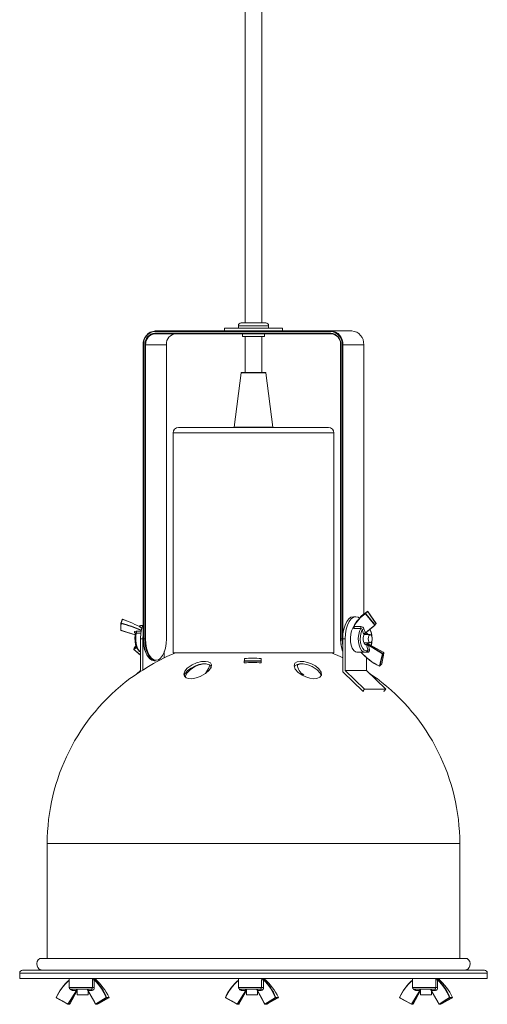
# Model space of a CAD drawing. Header units: millimetres. Extents: x -91 to 307, y -1348 to 90.
# Tile 1 of 3: x -91 to 79, y -1347 to -989. Entities that reach past the tile are written whole.
import ezdxf

# ---------------------------------------------------------------- set-up
doc = ezdxf.new("R2010")
doc.units = ezdxf.units.MM

msp = doc.modelspace()

# ---------------------------------------------------------------- linework, layer by layer
at = {"color": 7, "linetype": 'Continuous', "lineweight": 15}
for p, q in [((-8.65, -140), (-8.65, -1099.08)), ((-2.65, -1099.08), (-2.65, -140)), ((-10.15, -1099.08), (-1.15, -1099.08)), ((22.42, -1102.18), (-41.46, -1102.18)), ((-41.46, -1102.78), (22.42, -1102.78)), ((-41.36, -1101.98), (30.07, -1101.98)), ((22.51, -1102.98), (-41.36, -1102.98)), ((-16.15, -1100.98), (-16.15, -1101.98)), ((-16.15, -1100.98), (4.85, -1100.98)), ((-11.15, -1100.08), (-11.15, -1100.98)), ((-9.7, -1102.98), (-9.7, -1103.98)), ((-1.59, -1103.98), (-1.59, -1102.98)), ((-0.15, -1100.98), (-0.15, -1100.08)), ((4.85, -1101.98), (4.85, -1100.98)), ((-1.59, -1103.98), (-9.7, -1103.98)), ((-8.65, -1103.98), (-8.65, -1117.1)), ((-2.65, -1117.1), (-2.65, -1103.98)), ((-45.76, -1106.98), (-45.76, -1213.98)), ((-45.66, -1106.98), (-45.66, -1213.98)), ((-45.13, -1213.98), (-45.13, -1106.98)), ((-45.13, -1106.98), (-37.28, -1106.98)), ((-44.86, -1106.98), (-44.86, -1213.98)), ((-37.31, -1213.98), (-37.31, -1106.98)), ((-37.28, -1213.98), (-37.28, -1106.98)), ((25.99, -1106.98), (25.99, -1213.98)), ((26.09, -1106.98), (26.09, -1213.98)), ((26.62, -1106.98), (34.47, -1106.98)), ((26.62, -1213.98), (26.62, -1106.98)), ((26.89, -1106.98), (26.89, -1213.98)), ((34.47, -1204.94), (34.47, -1106.98)), ((-10.16, -1117.18), (-12.64, -1137.01)), ((-10.06, -1117.1), (-1.24, -1117.1)), ((1.34, -1137.01), (-1.14, -1117.18)), ((-34.9, -1139.1), (-34.9, -1219.1)), ((21.6, -1137.1), (-32.9, -1137.1)), ((23.6, -1219.1), (23.6, -1139.1)), ((-53.4, -1206.94), (-53.41, -1206.95)), ((31.54, -1205.98), (30.66, -1205.98)), ((35.75, -1204.01), (35.75, -1204)), ((38.91, -1208.46), (35.89, -1204.03)), ((-53.89, -1208.36), (-53.93, -1210.83)), ((-45.9, -1209.1), (-46.12, -1209.1)), ((-46.06, -1209.1), (-46.12, -1209.1)), ((33.33, -1210.2), (30.85, -1210.2)), ((30.9, -1209.53), (33.38, -1209.53)), ((34.38, -1212.16), (33.88, -1210.65)), ((34.52, -1210.37), (35.02, -1211.88)), ((-53.86, -1210.92), (-48.63, -1212.53)), ((-46.71, -1225.52), (-46.71, -1213.98)), ((-45.83, -1213.98), (-46.71, -1213.98)), ((-45.83, -1213.98), (-45.76, -1212.45)), ((-45.83, -1213.98), (-45.83, -1225.37)), ((-45.76, -1213.98), (-44.86, -1213.98)), ((-37.31, -1213.98), (-37.28, -1213.98)), ((27.67, -1213.98), (25.99, -1213.98)), ((26.79, -1213.98), (26.79, -1225.75)), ((27.67, -1225.52), (27.67, -1213.98)), ((36.79, -1212.48), (34.51, -1212.48)), ((-49.16, -1217.9), (-46.71, -1219.92)), ((34.51, -1215.48), (36.79, -1215.48)), ((35.18, -1216.05), (35.41, -1215.99)), ((35.9, -1218.17), (35.54, -1216.5)), ((36.02, -1215.48), (36, -1215.52)), ((41.69, -1218.95), (36.14, -1215.91)), ((41.24, -1219.49), (36.2, -1216.3)), ((36.2, -1216.3), (36.56, -1217.96)), ((-38.09, -1218.57), (-38.09, -1220.9)), ((23.6, -1219.1), (-34.9, -1219.1)), ((-8.98, -1221.13), (-9, -1222.71)), ((-8.98, -1221.13), (-8.98, -1222.02)), ((-2.85, -1221.13), (-2.87, -1222.71)), ((31.94, -1218.87), (34.83, -1218.87)), ((33.4, -1218.88), (33.38, -1218.87)), ((35.88, -1218.88), (33.4, -1218.88)), ((35.41, -1225.52), (35.41, -1220.79)), ((40.99, -1223.07), (41.74, -1219.05)), ((-41.78, -1221.98), (-41.26, -1221.98)), ((-8.98, -1222.02), (-8.99, -1222.71)), ((-48.03, -1226.79), (-46.71, -1225.52)), ((11.67, -1226.47), (12.61, -1227.15)), ((26.95, -1226.13), (34.16, -1233.05)), ((34.73, -1232.29), (27.67, -1225.52)), ((27.67, -1225.52), (35.41, -1225.52)), ((42.47, -1232.29), (35.41, -1225.52)), ((34.16, -1233.05), (34.73, -1232.29)), ((34.73, -1232.29), (42.47, -1232.29)), ((41.91, -1233.05), (42.47, -1232.29)), ((34.16, -1233.05), (34.44, -1233.05)), ((41.64, -1233.05), (41.91, -1233.05)), ((-80.65, -1288.52), (-80.65, -1330.29)), ((69.35, -1330.29), (69.35, -1288.52)), ((71.8, -1330.29), (-83.09, -1330.29)), ((-90.65, -1335.61), (-90.65, -1337.61)), ((-89.65, -1334.61), (78.35, -1334.61)), ((79.35, -1337.61), (79.35, -1335.61)), ((-90.65, -1337.61), (79.35, -1337.61)), ((-72.66, -1337.61), (-72.66, -1340.91)), ((-64.23, -1340.91), (-64.23, -1338.07)), ((-64.23, -1338.07), (-63.56, -1338.07)), ((-63.56, -1338.07), (-63.56, -1340.91)), ((-62.89, -1338.15), (-62.89, -1337.61)), ((-11.12, -1337.61), (-11.12, -1340.91)), ((-2.69, -1340.91), (-2.69, -1338.07)), ((-2.69, -1338.07), (-2.01, -1338.07)), ((-2.01, -1338.07), (-2.01, -1340.91)), ((-1.35, -1338.15), (-1.35, -1337.61)), ((52.18, -1337.61), (52.18, -1340.91)), ((60.61, -1340.91), (60.61, -1338.07)), ((60.61, -1338.07), (61.28, -1338.07)), ((61.28, -1338.07), (61.28, -1340.91)), ((61.95, -1338.15), (61.95, -1337.61)), ((-73.09, -1346.88), (-70.01, -1341.91)), ((-72.66, -1340.91), (-63.56, -1340.91)), ((-72.48, -1346.93), (-69.77, -1342.01)), ((-64.66, -1341.41), (-72.16, -1341.41)), ((-70.01, -1341.91), (-71.61, -1341.91)), ((-69.77, -1341.41), (-69.77, -1343.52)), ((-64.35, -1341.91), (-65.78, -1341.91)), ((-65.77, -1343.52), (-65.77, -1342.01)), ((-11.54, -1346.88), (-8.47, -1341.91)), ((-11.12, -1340.91), (-2.01, -1340.91)), ((-10.94, -1346.93), (-8.23, -1342.01)), ((-3.11, -1341.41), (-10.62, -1341.41)), ((-8.47, -1341.91), (-10.07, -1341.91)), ((-8.23, -1341.41), (-8.23, -1343.52)), ((-2.81, -1341.91), (-4.24, -1341.91)), ((-4.23, -1343.52), (-4.23, -1342.01)), ((51.75, -1346.88), (54.83, -1341.91)), ((52.18, -1340.91), (61.28, -1340.91)), ((52.35, -1346.93), (55.06, -1342.01)), ((60.18, -1341.41), (52.68, -1341.41)), ((54.83, -1341.91), (53.22, -1341.91)), ((55.06, -1341.41), (55.06, -1343.52)), ((60.49, -1341.91), (59.06, -1341.91)), ((59.06, -1343.52), (59.06, -1342.01)), ((-77.36, -1344.61), (-73.09, -1346.96)), ((-72.61, -1346.97), (-73.08, -1346.97)), ((-72.97, -1346.93), (-72.51, -1346.93)), ((-69.77, -1343.52), (-65.77, -1343.52)), ((-62.94, -1346.97), (-62.47, -1346.97)), ((-62.46, -1346.96), (-58.19, -1344.61)), ((-58.2, -1344.61), (-59.13, -1344.61)), ((-59.09, -1344.47), (-58.16, -1344.47)), ((-15.82, -1344.61), (-11.54, -1346.96)), ((-11.06, -1346.97), (-11.53, -1346.97)), ((-11.42, -1346.93), (-10.96, -1346.93)), ((-8.23, -1343.52), (-4.23, -1343.52)), ((-1.4, -1346.97), (-0.93, -1346.97)), ((-0.92, -1346.96), (3.36, -1344.61)), ((3.35, -1344.61), (2.41, -1344.61)), ((2.45, -1344.47), (3.39, -1344.47)), ((47.48, -1344.61), (51.75, -1346.96)), ((52.23, -1346.97), (51.76, -1346.97)), ((51.87, -1346.93), (52.33, -1346.93)), ((55.06, -1343.52), (59.06, -1343.52)), ((61.9, -1346.97), (62.36, -1346.97)), ((62.37, -1346.96), (66.65, -1344.61)), ((66.64, -1344.61), (65.71, -1344.61)), ((65.74, -1344.47), (66.68, -1344.47))]:
    msp.add_line(p, q, dxfattribs=at)
at = {"color": 8, "linetype": 'Continuous', "lineweight": 15}
for p, q in [((-0.15, -1100.08), (-11.15, -1100.08)), ((-45.66, -1106.98), (-45.76, -1106.98)), ((26.09, -1106.98), (25.99, -1106.98)), ((34.44, -1204.96), (34.44, -1106.98)), ((-1.14, -1117.18), (-10.16, -1117.18)), ((23.6, -1139.1), (-34.9, -1139.1)), ((-12.64, -1137.01), (1.34, -1137.01)), ((-53.86, -1210.91), (-48.63, -1212.51)), ((-48.54, -1212.09), (-48.81, -1211.76)), ((-48.36, -1211.25), (-46.47, -1211.25)), ((-46.57, -1211.9), (-48.26, -1211.9)), ((-48.13, -1217.16), (-49.13, -1217.9)), ((-48.3, -1216.69), (-48.94, -1217.09)), ((36.15, -1215.81), (36.19, -1215.94)), ((33.4, -1218.88), (33.4, -1218.87)), ((-8.98, -1222.08), (-2.86, -1222.08)), ((69.35, -1288.52), (-80.65, -1288.52)), ((72, -1330.35), (-83.3, -1330.35)), ((79.35, -1335.61), (-90.65, -1335.61)), ((-63.32, -1337.61), (-63.29, -1337.77)), ((-1.78, -1337.61), (-1.75, -1337.77)), ((61.51, -1337.61), (61.55, -1337.77))]:
    msp.add_line(p, q, dxfattribs=at)
at = {"color": 7, "linetype": 'Continuous', "lineweight": 15, "flags": 128}
for points in [[(-41.36, -1101.98), (-41.38, -1101.99), (-41.4, -1102), (-41.41, -1102.02), (-41.43, -1102.04), (-41.44, -1102.07), (-41.45, -1102.11), (-41.46, -1102.14), (-41.46, -1102.18)], [(-41.36, -1102.98), (-41.38, -1102.98), (-41.4, -1102.97), (-41.41, -1102.95), (-41.43, -1102.92), (-41.44, -1102.89), (-41.45, -1102.86), (-41.46, -1102.82), (-41.46, -1102.78)], [(22.51, -1101.98), (22.49, -1101.99), (22.48, -1102), (22.46, -1102.02), (22.44, -1102.04), (22.43, -1102.07), (22.42, -1102.11), (22.42, -1102.14), (22.42, -1102.18)], [(22.51, -1102.98), (22.49, -1102.98), (22.48, -1102.97), (22.46, -1102.95), (22.44, -1102.92), (22.43, -1102.89), (22.42, -1102.86), (22.42, -1102.82), (22.42, -1102.78)], [(-53.28, -1206.89), (-53.28, -1206.89), (-53.28, -1206.89), (-53.28, -1206.89), (-53.28, -1206.9)], [(30.66, -1205.98), (29.8, -1206.18), (28.98, -1206.77), (28.25, -1207.73), (27.64, -1208.99), (27.17, -1210.51), (26.89, -1212.2), (26.79, -1213.98)], [(32.88, -1206.47), (32.4, -1206.18), (31.54, -1205.98), (30.68, -1206.18), (29.86, -1206.77), (29.12, -1207.73), (28.51, -1208.99), (28.05, -1210.51), (27.76, -1212.2), (27.67, -1213.98)], [(32.35, -1207.1), (32.13, -1207.34), (31.92, -1207.65)], [(33.79, -1205.55), (33.5, -1205.8), (32.5, -1206.93)], [(35.75, -1204.01), (34.35, -1205.02), (33.8, -1205.56)], [(38.42, -1208.98), (36.73, -1206.97), (35.05, -1204.96)], [(35.15, -1204.87), (35.28, -1205.02), (35.78, -1205.62), (37.78, -1208), (38.53, -1208.89)], [(38.89, -1208.48), (38.78, -1208.31), (38.33, -1207.66), (36.54, -1205.03), (35.88, -1204.05)], [(-53.81, -1208.45), (-53.84, -1209.68), (-53.86, -1210.91)], [(30.49, -1210.12), (30.02, -1211.11), (29.71, -1212.33), (29.58, -1213.68), (29.63, -1215.06), (29.87, -1216.35), (30.27, -1217.45), (30.81, -1218.27), (31.43, -1218.75), (31.94, -1218.87)], [(30.85, -1210.2), (30.61, -1210.17), (30.49, -1210.12)], [(30.72, -1209.72), (30.71, -1209.74), (30.69, -1209.77), (30.68, -1209.77), (30.69, -1209.77), (30.7, -1209.76)], [(30.73, -1209.7), (30.73, -1209.71), (30.73, -1209.71), (30.73, -1209.7), (30.77, -1209.67), (30.9, -1209.53)], [(33.88, -1210.65), (33.46, -1211.65), (33.21, -1212.87), (33.14, -1214.2), (33.27, -1215.5), (33.58, -1216.66), (34.05, -1217.58), (34.63, -1218.16), (35.26, -1218.37), (35.9, -1218.17)], [(38.53, -1209), (38.42, -1209.09), (37.97, -1209.47), (36.18, -1211), (34.89, -1212.09)], [(35.02, -1211.88), (36.55, -1210.57), (38.42, -1208.98)], [(-48.81, -1211.76), (-48.88, -1211.65), (-48.9, -1211.49), (-48.81, -1211.36), (-48.62, -1211.28), (-48.36, -1211.25)], [(-48.51, -1211.93), (-48.63, -1212.53), (-48.74, -1213.75), (-48.69, -1214.98), (-48.49, -1216.15), (-48.13, -1217.18), (-47.62, -1218.03), (-47.05, -1218.57), (-46.71, -1218.72)], [(-45.66, -1213.98), (-45.56, -1215.76), (-45.27, -1217.45), (-44.81, -1218.97), (-44.2, -1220.24), (-43.46, -1221.19), (-42.65, -1221.78), (-41.78, -1221.98)], [(-41.26, -1221.98), (-42.12, -1221.78), (-42.94, -1221.19), (-43.67, -1220.24), (-44.29, -1218.97), (-44.75, -1217.45), (-45.04, -1215.76), (-45.13, -1213.98)], [(-44.86, -1213.98), (-44.77, -1215.72), (-44.49, -1217.37), (-44.04, -1218.84), (-43.44, -1220.08), (-42.72, -1221.01), (-41.92, -1221.59), (-41.08, -1221.78), (-40.24, -1221.59), (-39.72, -1221.26)], [(26.79, -1216.36), (26.71, -1215.76), (26.62, -1213.98)], [(35.51, -1216.09), (35.17, -1216.14), (34.84, -1215.96), (34.56, -1215.58), (34.35, -1215.03), (34.23, -1214.37), (34.23, -1213.67), (34.33, -1213), (34.53, -1212.44)], [(34.53, -1212.44), (34.48, -1212.38), (34.38, -1212.16)], [(34.53, -1212.44), (34.68, -1212.29), (34.74, -1212.25)], [(35.02, -1211.88), (34.94, -1212), (34.89, -1212.09), (34.89, -1212.1), (34.89, -1212.1), (34.89, -1212.09), (34.89, -1212.09)], [(37.51, -1213.98), (37.46, -1213.41), (37.3, -1212.92), (37.07, -1212.6), (36.79, -1212.48), (36.51, -1212.6), (36.28, -1212.92), (36.12, -1213.41), (36.06, -1213.98), (36.12, -1214.56), (36.28, -1215.04), (36.51, -1215.37), (36.79, -1215.48), (37.07, -1215.37), (37.3, -1215.04), (37.46, -1214.56), (37.51, -1213.98)], [(-49.18, -1217.77), (-49.19, -1217.78), (-49.19, -1217.79)], [(-48.3, -1216.68), (-48.57, -1216.84), (-48.91, -1217.05)], [(35.41, -1215.99), (35.59, -1215.91), (35.61, -1215.9)], [(35.73, -1215.94), (35.67, -1215.98), (35.51, -1216.09)], [(35.54, -1216.5), (35.51, -1216.21), (35.51, -1216.09)], [(35.83, -1215.65), (35.83, -1215.64), (35.88, -1215.45)], [(36, -1215.52), (35.94, -1215.68), (35.92, -1215.72)], [(35.93, -1215.96), (35.93, -1215.97), (35.93, -1215.98), (35.94, -1216.01), (36.01, -1216.1), (36.2, -1216.3)], [(35.93, -1215.96), (38.55, -1217.62), (41.31, -1219.37)], [(36, -1215.52), (36.05, -1215.59), (36.15, -1215.81)], [(41.67, -1218.97), (41.49, -1218.87), (40.8, -1218.49), (38.01, -1216.96), (36.01, -1215.87)], [(-34.02, -1219.1), (-37.18, -1220.48), (-40.71, -1222.22)], [(26.79, -1220.9), (25.89, -1220.48), (22.72, -1219.1)], [(34.83, -1218.86), (35.47, -1218.73), (35.83, -1218.52)], [(40.13, -1223.92), (40.68, -1221.71), (41.24, -1219.49)], [(41.37, -1219.49), (41.33, -1219.65), (41.16, -1220.31), (40.5, -1222.94), (40.26, -1223.92)], [(40.98, -1223.09), (41.01, -1222.94), (41.12, -1222.35), (41.56, -1219.96), (41.73, -1219.07)], [(-29.71, -1224.71), (-27.93, -1223.45), (-26.32, -1222.74), (-24.57, -1222.29), (-23.13, -1222.2), (-22.07, -1222.37), (-21.33, -1222.78), (-20.96, -1223.42), (-21.04, -1224.3), (-21.72, -1225.41), (-23.09, -1226.62), (-24.98, -1227.7), (-26.53, -1228.25), (-28.1, -1228.51), (-29.31, -1228.45), (-30.18, -1228.14), (-30.75, -1227.59), (-30.92, -1226.8), (-30.56, -1225.75), (-29.71, -1224.71)], [(-30.32, -1227.82), (-30.35, -1227.58), (-29.89, -1226.47), (-28.72, -1225.23), (-26.94, -1224.11), (-25.36, -1223.49), (-23.68, -1223.14), (-22.8, -1223.13)], [(-21.03, -1224.66), (-21.08, -1224.02), (-21.7, -1223.44), (-22.82, -1223.13), (-24.13, -1223.14), (-25.51, -1223.4), (-26.93, -1223.89), (-28.35, -1224.62), (-29.63, -1225.58)], [(-21.57, -1223.55), (-21.97, -1224.8), (-23.14, -1226.65)], [(10.22, -1222.39), (11.3, -1222.2), (12.62, -1222.27), (14.02, -1222.57), (15.45, -1223.1), (16.85, -1223.87), (18.08, -1224.88), (18.9, -1226.08), (19.02, -1227.25), (18.51, -1227.99), (17.43, -1228.44), (16.14, -1228.51), (14.8, -1228.3), (13.42, -1227.86), (12.01, -1227.17), (10.65, -1226.22), (9.56, -1225.06), (9.08, -1223.86), (9.4, -1222.88), (10.22, -1222.39)], [(10.25, -1223.29), (9.42, -1223.78), (9.22, -1224.21)], [(10.24, -1223.57), (11.13, -1223.19), (11.91, -1223.14)], [(18.95, -1227.35), (18.61, -1226.49), (17.45, -1225.25), (15.68, -1224.13), (14.09, -1223.5), (12.42, -1223.15), (11.06, -1223.12), (10.25, -1223.29)], [(40.13, -1223.92), (40.12, -1223.93), (40.12, -1223.95), (40.12, -1223.96), (40.12, -1223.96), (40.13, -1223.97)], [(40.98, -1223.09), (40.97, -1223.11), (40.97, -1223.12)], [(-29.63, -1225.58), (-30.7, -1226.96), (-30.78, -1227.44)], [(39.3, -1228.49), (39.35, -1228.52), (39.14, -1228.39), (38.58, -1228.02), (37.65, -1227.42), (36.88, -1226.92)], [(-64.23, -1338.07), (-64.2, -1337.77), (-64.14, -1337.61)], [(-63.68, -1337.61), (-63.71, -1337.62), (-63.74, -1337.68), (-63.73, -1337.71), (-63.72, -1337.73), (-63.71, -1337.75), (-63.71, -1337.75)], [(-63.71, -1337.75), (-63.71, -1337.76), (-63.72, -1337.76), (-63.71, -1337.78), (-63.69, -1337.86), (-63.56, -1338.07)], [(-2.69, -1338.07), (-2.65, -1337.77), (-2.6, -1337.61)], [(-2.14, -1337.61), (-2.17, -1337.62), (-2.19, -1337.68), (-2.18, -1337.71), (-2.18, -1337.73), (-2.17, -1337.75), (-2.16, -1337.75)], [(-2.16, -1337.75), (-2.17, -1337.76), (-2.17, -1337.76), (-2.17, -1337.78), (-2.14, -1337.86), (-2.01, -1338.07)], [(60.61, -1338.07), (60.64, -1337.77), (60.69, -1337.61)], [(61.16, -1337.61), (61.13, -1337.62), (61.1, -1337.68), (61.11, -1337.71), (61.12, -1337.73), (61.13, -1337.75), (61.13, -1337.75)], [(61.13, -1337.75), (61.12, -1337.76), (61.12, -1337.76), (61.12, -1337.78), (61.15, -1337.86), (61.28, -1338.07)], [(-71.61, -1341.91), (-71.62, -1341.81), (-71.63, -1341.71), (-71.65, -1341.63), (-71.68, -1341.55), (-71.72, -1341.49), (-71.76, -1341.44), (-71.8, -1341.42), (-71.85, -1341.41)], [(-70.01, -1341.91), (-70.01, -1341.81), (-70.03, -1341.71), (-70.05, -1341.63), (-70.08, -1341.55), (-70.11, -1341.49), (-70.16, -1341.44), (-70.2, -1341.42), (-70.25, -1341.41)], [(-66.09, -1341.41), (-66.03, -1341.42), (-65.97, -1341.44), (-65.92, -1341.49), (-65.87, -1341.55), (-65.83, -1341.63), (-65.8, -1341.71), (-65.79, -1341.81), (-65.78, -1341.91)], [(-65.96, -1341.67), (-63.39, -1346.33), (-63.06, -1346.93)], [(-65.78, -1341.91), (-64.54, -1344.15), (-63.04, -1346.88)], [(-64.66, -1341.41), (-64.6, -1341.42), (-64.54, -1341.44), (-64.49, -1341.49), (-64.44, -1341.55), (-64.4, -1341.63), (-64.37, -1341.71), (-64.35, -1341.81), (-64.35, -1341.91)], [(-10.07, -1341.91), (-10.08, -1341.81), (-10.09, -1341.71), (-10.11, -1341.63), (-10.14, -1341.55), (-10.18, -1341.49), (-10.22, -1341.44), (-10.26, -1341.42), (-10.31, -1341.41)], [(-8.47, -1341.91), (-8.47, -1341.81), (-8.48, -1341.71), (-8.51, -1341.63), (-8.54, -1341.55), (-8.57, -1341.49), (-8.61, -1341.44), (-8.66, -1341.42), (-8.7, -1341.41)], [(-4.55, -1341.41), (-4.49, -1341.42), (-4.43, -1341.44), (-4.37, -1341.49), (-4.33, -1341.55), (-4.29, -1341.63), (-4.26, -1341.71), (-4.24, -1341.81), (-4.24, -1341.91)], [(-4.42, -1341.67), (-1.85, -1346.33), (-1.52, -1346.93)], [(-4.24, -1341.91), (-3, -1344.15), (-1.49, -1346.88)], [(-3.11, -1341.41), (-3.05, -1341.42), (-3, -1341.44), (-2.94, -1341.49), (-2.9, -1341.55), (-2.86, -1341.63), (-2.83, -1341.71), (-2.81, -1341.81), (-2.81, -1341.91)], [(53.22, -1341.91), (53.22, -1341.81), (53.2, -1341.71), (53.18, -1341.63), (53.15, -1341.55), (53.12, -1341.49), (53.08, -1341.44), (53.03, -1341.42), (52.99, -1341.41)], [(54.83, -1341.91), (54.82, -1341.81), (54.81, -1341.71), (54.79, -1341.63), (54.76, -1341.55), (54.72, -1341.49), (54.68, -1341.44), (54.64, -1341.42), (54.59, -1341.41)], [(58.75, -1341.41), (58.81, -1341.42), (58.87, -1341.44), (58.92, -1341.49), (58.97, -1341.55), (59, -1341.63), (59.03, -1341.71), (59.05, -1341.81), (59.06, -1341.91)], [(58.87, -1341.67), (61.45, -1346.33), (61.77, -1346.93)], [(59.06, -1341.91), (60.29, -1344.15), (61.8, -1346.88)], [(60.18, -1341.41), (60.24, -1341.42), (60.3, -1341.44), (60.35, -1341.49), (60.4, -1341.55), (60.44, -1341.63), (60.46, -1341.71), (60.48, -1341.81), (60.49, -1341.91)], [(-77.4, -1344.48), (-77.4, -1344.48), (-77.4, -1344.47), (-77.39, -1344.47)], [(-77.36, -1344.52), (-75.23, -1345.69), (-73.09, -1346.88)], [(-63.04, -1346.88), (-61.12, -1345.69), (-59.22, -1344.52)], [(-59.13, -1344.61), (-59.27, -1344.7), (-59.84, -1345.05), (-62.1, -1346.45), (-62.94, -1346.97)], [(-62.47, -1346.97), (-62.31, -1346.88), (-61.68, -1346.53), (-59.14, -1345.13), (-58.2, -1344.61)], [(-58.16, -1344.47), (-58.15, -1344.47), (-58.15, -1344.48), (-58.14, -1344.48)], [(-15.86, -1344.48), (-15.86, -1344.48), (-15.86, -1344.47), (-15.85, -1344.47)], [(-15.82, -1344.52), (-13.69, -1345.69), (-11.54, -1346.88)], [(-1.49, -1346.88), (0.42, -1345.69), (2.32, -1344.52)], [(2.41, -1344.61), (2.27, -1344.7), (1.71, -1345.05), (-0.55, -1346.45), (-1.4, -1346.97)], [(-0.93, -1346.97), (-0.77, -1346.88), (-0.14, -1346.53), (2.4, -1345.13), (3.35, -1344.61)], [(3.39, -1344.47), (3.39, -1344.47), (3.4, -1344.48), (3.4, -1344.48)], [(47.43, -1344.48), (47.43, -1344.48), (47.44, -1344.47), (47.45, -1344.47)], [(47.48, -1344.52), (49.61, -1345.69), (51.75, -1346.88)], [(51.75, -1346.97), (51.74, -1346.96), (51.74, -1346.95), (51.74, -1346.94), (51.74, -1346.93), (51.74, -1346.91), (51.74, -1346.9), (51.75, -1346.88)], [(61.8, -1346.88), (63.71, -1345.69), (65.61, -1344.52)], [(65.71, -1344.61), (65.57, -1344.7), (65, -1345.05), (62.74, -1346.45), (61.9, -1346.97)], [(62.36, -1346.97), (62.52, -1346.88), (63.16, -1346.53), (65.69, -1345.13), (66.64, -1344.61)], [(66.68, -1344.47), (66.69, -1344.47), (66.69, -1344.48), (66.69, -1344.48)]]:
    msp.add_lwpolyline(points, dxfattribs=at)
at = {"color": 8, "linetype": 'Continuous', "lineweight": 15, "flags": 128}
for points in [[(-53.3, -1206.92), (-53.32, -1206.92), (-53.34, -1206.92), (-53.36, -1206.92), (-53.37, -1206.92), (-53.39, -1206.92), (-53.4, -1206.93), (-53.4, -1206.94), (-53.4, -1206.94)], [(35.88, -1204.05), (35.88, -1204.04), (35.89, -1204.03), (35.89, -1204.03), (35.89, -1204.03)], [(-53.78, -1208.31), (-53.8, -1208.31), (-53.82, -1208.31), (-53.84, -1208.31), (-53.86, -1208.31), (-53.87, -1208.31), (-53.88, -1208.32), (-53.88, -1208.33), (-53.89, -1208.33)], [(-46.12, -1209.1), (-46.62, -1209.21), (-47.13, -1209.56)], [(34.83, -1218.87), (34.28, -1218.74), (33.67, -1218.25), (33.15, -1217.43), (32.76, -1216.35), (32.52, -1215.08), (32.46, -1213.73), (32.59, -1212.4), (32.88, -1211.2), (33.33, -1210.2)], [(38.89, -1208.48), (38.9, -1208.47), (38.9, -1208.46), (38.91, -1208.46), (38.91, -1208.46)], [(-48.26, -1211.9), (-48.39, -1211.91), (-48.49, -1211.96), (-48.54, -1212.03), (-48.54, -1212.04)], [(-48.26, -1211.9), (-48.46, -1213.19), (-48.47, -1214.54), (-48.31, -1215.85), (-47.97, -1217.02), (-47.5, -1217.95), (-46.92, -1218.58), (-46.71, -1218.71)], [(-39.72, -1221.26), (-39.45, -1221.01), (-38.73, -1220.08), (-38.13, -1218.84), (-37.68, -1217.37), (-37.4, -1215.72), (-37.31, -1213.98)], [(-49.18, -1217.77), (-49.08, -1217.7), (-48.68, -1217.4), (-48.18, -1217.03)], [(-49.13, -1217.9), (-47.2, -1219.49), (-46.71, -1219.89)], [(36.14, -1215.92), (36.05, -1215.87), (36.04, -1215.87), (36.02, -1215.87), (36.01, -1215.87), (36.01, -1215.87)], [(36.11, -1215.9), (36.12, -1215.86), (36.15, -1215.81)], [(35.66, -1218.58), (35.67, -1218.58), (35.71, -1218.6), (35.76, -1218.63), (35.8, -1218.67), (35.83, -1218.73), (35.86, -1218.8), (35.88, -1218.88)], [(41.74, -1219.05), (41.74, -1219.06), (41.73, -1219.07)], [(40.99, -1223.07), (40.98, -1223.08), (40.98, -1223.09)], [(-69.77, -1341.77), (-71.28, -1344.21), (-72.97, -1346.93)], [(-72.51, -1346.93), (-72.42, -1346.77), (-72.06, -1346.12), (-70.61, -1343.5), (-69.77, -1341.98)], [(-69.77, -1341.69), (-69.82, -1341.73), (-70.01, -1341.91)], [(-65.78, -1341.91), (-65.89, -1341.77), (-65.96, -1341.67)], [(-8.23, -1341.77), (-9.74, -1344.21), (-11.42, -1346.93)], [(-10.96, -1346.93), (-10.87, -1346.77), (-10.51, -1346.12), (-9.07, -1343.5), (-8.23, -1341.98)], [(-8.23, -1341.69), (-8.28, -1341.73), (-8.47, -1341.91)], [(-4.24, -1341.91), (-4.35, -1341.77), (-4.41, -1341.67)], [(55.06, -1341.77), (53.56, -1344.21), (51.87, -1346.93)], [(52.33, -1346.93), (52.42, -1346.77), (52.78, -1346.12), (54.23, -1343.5), (55.06, -1341.98)], [(55.06, -1341.69), (55.02, -1341.73), (54.83, -1341.91)], [(59.06, -1341.91), (58.95, -1341.77), (58.88, -1341.67)], [(-77.36, -1344.52), (-77.37, -1344.51), (-77.39, -1344.5), (-77.4, -1344.49), (-77.4, -1344.49), (-77.4, -1344.48), (-77.4, -1344.48)], [(-77.36, -1344.61), (-77.37, -1344.6), (-77.37, -1344.59), (-77.37, -1344.58), (-77.37, -1344.57), (-77.37, -1344.55), (-77.37, -1344.54), (-77.36, -1344.52)], [(-73.09, -1346.97), (-73.09, -1346.96), (-73.1, -1346.95), (-73.1, -1346.94), (-73.1, -1346.93), (-73.1, -1346.91), (-73.09, -1346.9), (-73.09, -1346.88)], [(-63.04, -1346.88), (-63.05, -1346.89), (-63.06, -1346.9), (-63.06, -1346.91), (-63.06, -1346.92), (-63.06, -1346.93), (-63.06, -1346.93)], [(-62.47, -1346.97), (-62.46, -1346.97), (-62.46, -1346.97)], [(-58.2, -1344.61), (-58.19, -1344.61), (-58.19, -1344.61)], [(-15.82, -1344.52), (-15.83, -1344.51), (-15.84, -1344.5), (-15.85, -1344.49), (-15.86, -1344.49), (-15.86, -1344.48), (-15.86, -1344.48)], [(-15.82, -1344.61), (-15.82, -1344.6), (-15.83, -1344.59), (-15.83, -1344.58), (-15.83, -1344.57), (-15.83, -1344.55), (-15.82, -1344.54), (-15.82, -1344.52)], [(-11.54, -1346.97), (-11.55, -1346.96), (-11.55, -1346.95), (-11.56, -1346.94), (-11.56, -1346.93), (-11.55, -1346.91), (-11.55, -1346.9), (-11.54, -1346.88)], [(-1.49, -1346.88), (-1.51, -1346.89), (-1.51, -1346.9), (-1.52, -1346.91), (-1.52, -1346.92), (-1.52, -1346.93), (-1.52, -1346.93)], [(-0.93, -1346.97), (-0.92, -1346.97), (-0.92, -1346.97)], [(3.35, -1344.61), (3.35, -1344.61), (3.36, -1344.61)], [(47.48, -1344.52), (47.46, -1344.51), (47.45, -1344.5), (47.44, -1344.49), (47.43, -1344.49), (47.43, -1344.48), (47.43, -1344.48)], [(47.47, -1344.61), (47.47, -1344.6), (47.47, -1344.59), (47.46, -1344.58), (47.46, -1344.57), (47.46, -1344.55), (47.47, -1344.54), (47.48, -1344.52)], [(61.8, -1346.88), (61.79, -1346.89), (61.78, -1346.9), (61.77, -1346.91), (61.77, -1346.92), (61.77, -1346.93), (61.77, -1346.93)], [(62.36, -1346.97), (62.37, -1346.97), (62.37, -1346.97)], [(66.64, -1344.61), (66.65, -1344.61), (66.65, -1344.61)]]:
    msp.add_lwpolyline(points, dxfattribs=at)
at = {"color": 7, "linetype": 'Continuous', "lineweight": 15}
for centre, radius, start, end in [((-10.15, -1100.08), 1, 90, 180), ((-1.15, -1100.08), 1, 0, 90), ((-41.03, -1106.69), 4.72, 94.0697, 183.5602), ((-41.14, -1106.7), 4.53, 94.0697, 183.5602), ((-41.18, -1106.74), 3.96, 94.0697, 183.5602), ((-41.09, -1106.75), 3.78, 94.0697, 183.5602), ((-33.54, -1106.75), 3.78, 94.0697, 183.5602), ((22.09, -1106.7), 4.53, 356.4398, 85.9303), ((22.13, -1106.74), 3.96, 356.4398, 85.9303), ((22.18, -1106.69), 4.72, 356.4398, 85.9303), ((22.24, -1106.75), 3.78, 356.4398, 85.9303), ((29.73, -1106.69), 4.72, 356.4398, 85.9303), ((-10.06, -1117.2), 0.1, 90, 172.875), ((-1.24, -1117.2), 0.1, 7.125, 90), ((-32.9, -1139.1), 2, 90, 180), ((-12.74, -1137), 0.1, 270, 352.875), ((1.44, -1137), 0.1, 187.125, 270), ((21.6, -1139.1), 2, 0, 90), ((-40.11, -1212.34), 14.35, 157.9495, 163.8035), ((-39.95, -1212.33), 14.41, 157.9495, 163.8035), ((-53.31, -1206.98), 0.1, 72.0309, 157.8319), ((-62.81, -1237.11), 31.65, 58.2941, 72.5188), ((-63.02, -1237.6), 32.2, 58.4513, 72.4021), ((40.33, -1213.84), 10.46, 120.5202, 156.6654), ((40.33, -1213.93), 10.41, 120.5165, 155.0163), ((35.12, -1204.88), 0.112, 154.7445, 226.7455), ((39.9, -1208.37), 6.03, 133.5797, 144.0502), ((35.07, -1204.94), 0.11, 35.7505, 112.78), ((34.87, -1204.65), 0.366, 299.5992, 321.9136), ((40.01, -1208.4), 6, 133.5797, 144.0502), ((35.81, -1204.09), 0.1, 34.2508, 122.3507), ((35.79, -1204.1), 0.0998, 30.0151, 115.0945), ((-53.83, -1210.83), 0.1, 179.0015, 252.9859), ((-53.79, -1208.36), 0.1, 163.6969, 178.9969), ((-52.86, -1208.59), 0.963, 163.4429, 171.4774), ((-46.26, -1210.45), 1.33, 80.5863, 137.0253), ((-33.25, -1213.71), 13.46, 158.3515, 181.1667), ((31.38, -1210.43), 0.944, 134.3621, 161.232), ((30.85, -1210.01), 0.293, 110.1703, 121.5286), ((30.05, -1209.81), 0.891, 333.9021, 17.9406), ((32.53, -1209.81), 0.891, 333.9021, 17.9406), ((33.31, -1210.8), 0.599, 14.6775, 87.7525), ((33.34, -1210.8), 1.26, 19.7909, 88.1683), ((34.52, -1211.22), 0.852, 89.5042, 137.7614), ((30.84, -1213.5), 6.57, 1.3101, 26.7251), ((38.24, -1208.67), 0.365, 299.5886, 321.9636), ((41.21, -1210.87), 3.34, 134.0764, 143.5535), ((41.16, -1210.94), 3.27, 134.0764, 143.5535), ((38.46, -1208.93), 0.1, 310.3365, 323.3009), ((38.82, -1208.52), 0.1, 313.8046, 34.2491), ((38.83, -1208.53), 0.0857, 316.9145, 40.249), ((-48.71, -1211.96), 0.181, 334.8952, 27.6103), ((-49.06, -1211.68), 0.824, 345.1975, 31.7001), ((-34.52, -1214.52), 11.23, 177.2378, 212.5144), ((39.89, -1214.14), 13.88, 179.3508, 199.2861), ((40.52, -1214.13), 14.43, 179.423, 197.9295), ((35.01, -1212.73), 0.852, 89.5042, 137.7614), ((34.37, -1211.95), 0.471, 311.837, 321.6948), ((36.57, -1213.85), 2.43, 133.6378, 138.6477), ((35.07, -1212.77), 0.843, 20.0159, 89.7426), ((35.14, -1212.74), 0.914, 16.5458, 89.192), ((-49.1, -1217.83), 0.1, 158.1314, 230.6267), ((-49.07, -1217.81), 0.113, 163.7053, 238.3332), ((-56.44, -1214.88), 7.81, 338.2273, 343.5256), ((-48.86, -1217.14), 0.1, 121.5111, 163.4379), ((-48.93, -1217.11), 0.0251, 118.7688, 162.1986), ((35.4, -1216.1), 0.106, 4.8157, 85.9909), ((36.18, -1217.4), 1.11, 88.965, 125.2966), ((34.87, -1215.03), 1.14, 310.4357, 327.1942), ((35.6, -1215.99), 0.0893, 49.6736, 84.1952), ((34.92, -1215.04), 1.15, 310.0929, 327.537), ((35.72, -1215.81), 0.126, 239.7819, 275.5656), ((35.74, -1216.58), 0.648, 73.1113, 90.6629), ((35.84, -1215.77), 0.122, 67.7567, 96.2404), ((35.85, -1215.72), 0.0757, 5.3966, 60.9408), ((35.88, -1218.17), 0.712, 270.3706, 16.8311), ((36.54, -1219.07), 1.11, 88.965, 125.2966), ((36.27, -1215.62), 0.356, 195.071, 223.599), ((36.18, -1215.77), 0.142, 220.8354, 253.1275), ((32.38, -1214.68), 5.03, 339.6581, 359.638), ((-5.91, -1288.52), 67.46, 87.3946, 92.6054), ((50.32, -1203.38), 22.96, 222.3669, 243.6833), ((50.52, -1203.04), 23.32, 222.7902, 243.5415), ((41.62, -1219.66), 0.418, 136.3459, 155.4333), ((41.3, -1219.37), 0.133, 240.7478, 300.0616), ((39.04, -1217.02), 3.27, 314.0764, 323.5535), ((41.26, -1219.47), 0.111, 350.7154, 60.0472), ((39.05, -1217.09), 3.34, 314.0764, 323.5535), ((41.62, -1219.06), 0.108, 355.9242, 64.6849), ((41.64, -1219.03), 0.1, 349.4063, 61.3426), ((47.87, -1373.04), 174.9, 120.4262, 124.2554), ((-5.94, -1288.52), 65.88, 87.3321, 92.6679), ((-5.91, -1288.52), 66.57, 87.3597, 92.6403), ((18.2, -1221.49), 8.24, 192.9079, 225.5351), ((40.19, -1223.8), 0.133, 240.7893, 299.9033), ((40.17, -1223.88), 0.1, 243.5381, 313.2469), ((40.19, -1223.9), 0.0665, 313.526, 346.7987), ((36.12, -1219.57), 6, 313.5797, 324.0502), ((40.89, -1223.06), 0.1, 323.7432, 349.4036), ((-5.65, -1288.52), 75, 126.8065, 180), ((27.32, -1225.76), 0.531, 179.2685, 225.1231), ((-28.54, -1328.05), 120.48, 55.8433, 57.1951), ((-5.65, -1288.52), 75, 0, 53.1818), ((-82.14, -1332.32), 2.29, 120.5329, 270), ((-83.09, -1330.69), 0.4, 90, 120.5329), ((70.84, -1332.32), 2.29, 270, 59.4671), ((71.8, -1330.69), 0.4, 59.4671, 90), ((-89.65, -1335.61), 1, 90, 180), ((78.35, -1335.61), 1, 0, 90), ((-60.72, -1352.02), 18.3, 130.7248, 155.6485), ((-60.41, -1352.26), 18.64, 131.101, 155.4495), ((-76.57, -1351.53), 18.84, 21.9872, 46.9657), ((-63.89, -1338.62), 1.03, 57.1421, 78.1674), ((-76.69, -1351.58), 18.84, 22.0131, 45.8089), ((-63.22, -1337.63), 0.159, 210.5979, 239.0559), ((-75.28, -1352.3), 18.82, 24.5789, 50.6132), ((-63.44, -1337.97), 0.243, 33.1644, 63.1708), ((0.82, -1352.02), 18.3, 130.7248, 155.6485), ((1.14, -1352.26), 18.64, 131.101, 155.4495), ((-15.02, -1351.53), 18.84, 21.9872, 46.9657), ((-2.35, -1338.62), 1.03, 57.1421, 78.1674), ((-15.15, -1351.58), 18.84, 22.0131, 45.8089), ((-1.68, -1337.63), 0.159, 210.5979, 239.0559), ((-13.73, -1352.3), 18.82, 24.5789, 50.6132), ((-1.9, -1337.97), 0.243, 33.1644, 63.1708), ((64.11, -1352.02), 18.3, 130.7248, 155.6485), ((64.43, -1352.26), 18.64, 131.101, 155.4495), ((48.27, -1351.53), 18.84, 21.9872, 46.9657), ((60.95, -1338.62), 1.03, 57.1421, 78.1674), ((48.15, -1351.58), 18.84, 22.0131, 45.8089), ((61.61, -1337.63), 0.159, 210.5979, 239.0559), ((49.56, -1352.3), 18.82, 24.5789, 50.6132), ((61.4, -1337.97), 0.243, 33.1644, 63.1708), ((-72.16, -1340.91), 0.5, 180, 270), ((-66.4, -1341.91), 0.5, 27.9252, 58.7246), ((-64.7, -1340.94), 0.472, 275.2941, 3.614), ((-64.47, -1341), 0.914, 277.4422, 5.9043), ((-10.62, -1340.91), 0.5, 180, 270), ((-4.86, -1341.91), 0.5, 27.9252, 58.7246), ((-3.16, -1340.94), 0.472, 275.2941, 3.614), ((-2.92, -1341), 0.914, 277.4422, 5.9043), ((52.68, -1340.91), 0.5, 180, 270), ((58.43, -1341.91), 0.5, 27.9252, 58.7246), ((60.14, -1340.94), 0.472, 275.2941, 3.614), ((60.37, -1341), 0.914, 277.4422, 5.9043), ((-77.31, -1344.52), 0.1, 154.7997, 241.1127), ((-72.92, -1346.68), 0.255, 229.1746, 259.1985), ((-73.04, -1346.88), 0.1, 241.115, 270), ((-72.57, -1346.91), 0.0664, 238.0201, 269.7212), ((-72.57, -1346.88), 0.1, 270, 331.1179), ((-62.98, -1346.88), 0.1, 208.8821, 270), ((-62.91, -1346.84), 0.129, 196.2305, 257.883), ((-62.51, -1346.88), 0.1, 270, 298.885), ((-62.51, -1346.9), 0.0783, 270.1395, 299.3975), ((-59.07, -1344.75), 0.275, 94.9795, 124.3798), ((-59.1, -1344.48), 0.129, 196.276, 257.721), ((-59.2, -1344.52), 0.113, 306.6959, 24.4683), ((-58.25, -1344.52), 0.106, 302.1181, 26.0897), ((-58.24, -1344.52), 0.1, 298.8873, 25.2003), ((-15.77, -1344.52), 0.1, 154.7997, 241.1127), ((-11.38, -1346.68), 0.255, 229.1746, 259.1985), ((-11.5, -1346.88), 0.1, 241.115, 270), ((-11.03, -1346.91), 0.0664, 238.0201, 269.7212), ((-11.03, -1346.88), 0.1, 270, 331.1179), ((-1.43, -1346.88), 0.1, 208.8821, 270), ((-1.37, -1346.84), 0.129, 196.2305, 257.883), ((-0.97, -1346.88), 0.1, 270, 298.885), ((-0.97, -1346.9), 0.0783, 270.1395, 299.3975), ((2.47, -1344.75), 0.275, 94.9795, 124.3798), ((2.44, -1344.48), 0.129, 196.276, 257.721), ((2.35, -1344.52), 0.113, 306.6959, 24.4683), ((3.29, -1344.52), 0.106, 302.1181, 26.0897), ((3.31, -1344.52), 0.1, 298.8873, 25.2003), ((47.52, -1344.52), 0.1, 154.7997, 241.1127), ((51.92, -1346.68), 0.255, 229.1746, 259.1985), ((51.8, -1346.88), 0.1, 241.115, 270), ((52.26, -1346.91), 0.0664, 238.0201, 269.7212), ((52.26, -1346.88), 0.1, 270, 331.1179), ((61.86, -1346.88), 0.1, 208.8821, 270), ((61.92, -1346.84), 0.129, 196.2305, 257.883), ((62.33, -1346.88), 0.1, 270, 298.885), ((62.33, -1346.9), 0.0783, 270.1395, 299.3975), ((65.77, -1344.75), 0.275, 94.9795, 124.3798), ((65.74, -1344.48), 0.129, 196.276, 257.721), ((65.64, -1344.52), 0.113, 306.6959, 24.4683), ((66.58, -1344.52), 0.106, 302.1181, 26.0897), ((66.6, -1344.52), 0.1, 298.8873, 25.2003)]:
    msp.add_arc(centre, radius, start, end, dxfattribs=at)
at = {"color": 8, "linetype": 'Continuous', "lineweight": 15}
for centre, radius, start, end in [((-53.23, -1206.94), 0.0704, 131.4022, 168.1258), ((-53.84, -1210.82), 0.0925, 181.9464, 259.364), ((-53.8, -1208.35), 0.0925, 181.8879, 259.36), ((-63.28, -1247.74), 40.42, 65.3418, 76.4593), ((-63.01, -1246.91), 39.68, 65.2634, 76.562), ((31.06, -1213.57), 6.3, 5.32, 28.2478), ((38.49, -1208.94), 0.0807, 217.5443, 300.478), ((38.48, -1208.95), 0.0781, 329.1296, 46.2644), ((-53.87, -1210.91), 0.018, 316.8138, 351.1294), ((-48.8, -1212.09), 0.331, 39.9671, 92.372), ((-49.15, -1217.88), 0.0297, 239.8867, 305.0833), ((-48.87, -1217.11), 0.0735, 122.0266, 164.3023), ((35.89, -1215.58), 0.119, 27.6579, 55.2038), ((29.99, -1214.19), 7.39, 342.3573, 353.8517), ((35.62, -1218.29), 0.309, 302.7372, 23.6134), ((41.7, -1218.98), 0.037, 113.1346, 156.2418), ((-71.61, -1341.07), 0.831, 197.8154, 269.993), ((-10.07, -1341.07), 0.831, 197.8154, 269.993), ((53.22, -1341.07), 0.831, 197.8154, 269.993), ((-73.04, -1346.89), 0.0845, 271.2627, 330.2614), ((-72.58, -1346.9), 0.0761, 272.377, 333.9077), ((-72.5, -1346.91), 0.0244, 262.375, 321.0028), ((-62.98, -1346.91), 0.0664, 270.2788, 301.9799), ((-11.5, -1346.89), 0.0845, 271.2627, 330.2614), ((-11.03, -1346.9), 0.0761, 272.377, 333.9077), ((-10.96, -1346.91), 0.0244, 262.375, 321.0028), ((-1.43, -1346.91), 0.0664, 270.2788, 301.9799), ((51.8, -1346.89), 0.0845, 271.2627, 330.2614), ((52.26, -1346.9), 0.0761, 272.377, 333.9077), ((52.33, -1346.91), 0.0244, 262.375, 321.0028), ((61.86, -1346.91), 0.0664, 270.2788, 301.9799)]:
    msp.add_arc(centre, radius, start, end, dxfattribs=at)

doc.saveas('drawing.dxf')
